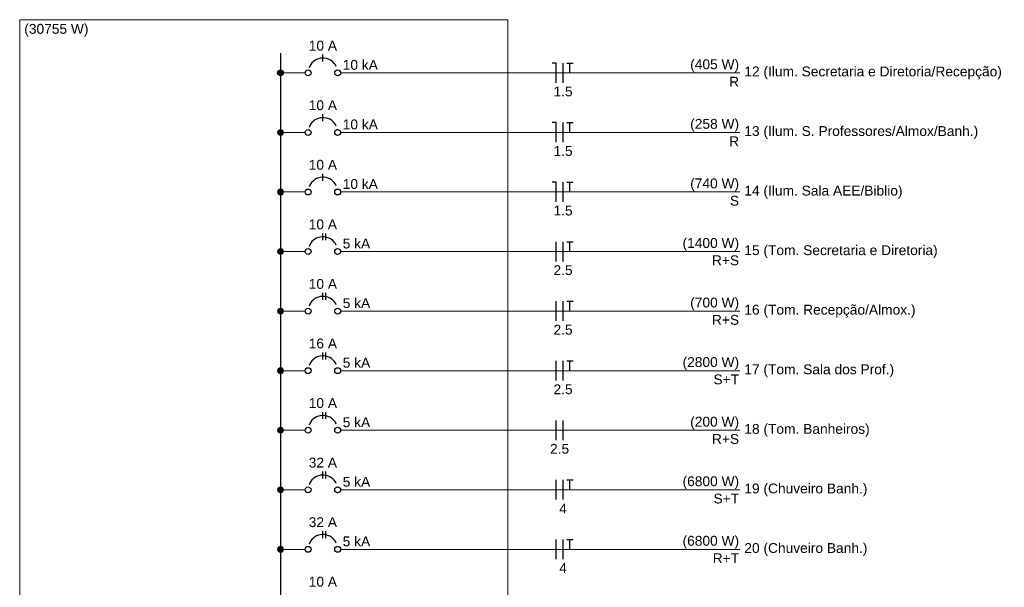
# Model space of a CAD drawing. Header units: millimetres. Extents: x 55082 to 85113, y -5867 to -946.
# Tile 55 of 77: x 70144 to 70894, y -4261 to -3828. Entities that reach past the tile are written whole.
import ezdxf

# ---------------------------------------------------------------- set-up
doc = ezdxf.new("R2010")
doc.units = ezdxf.units.MM
doc.header["$MEASUREMENT"] = 0
for name, color, linetype, lineweight in [('DI-Barramento', 6, 'Continuous', 30), ('DI-Disjuntor', 1, 'Continuous', 30), ('DI-Fios', 3, 'Continuous', 30), ('DI-Linhas do diagrama', 7, 'Continuous', 20), ('DI-Pontilhado', 7, 'Continuous', 20), ('DI-Textos do diagrama', 7, 'Continuous', 20)]:
    doc.layers.add(name, color=color, linetype=linetype, lineweight=lineweight)
doc.styles.add('Arial', font='arial.ttf')

msp = doc.modelspace()

# ---------------------------------------------------------------- hatches: boundary and pattern name
at = {"layer": 'DI-Barramento', "linetype": 'Continuous'}
msp.add_hatch(color=256, dxfattribs=at).paths.add_polyline_path([(70344.91, -3868.93), (70344.9, -3868.74), (70344.87, -3868.54), (70344.83, -3868.35), (70344.77, -3868.16), (70344.7, -3867.98), (70344.61, -3867.81), (70344.5, -3867.64), (70344.38, -3867.49), (70344.25, -3867.34), (70344.1, -3867.21), (70343.95, -3867.09), (70343.78, -3866.98), (70343.61, -3866.89), (70343.43, -3866.82), (70343.24, -3866.76), (70343.05, -3866.72), (70342.85, -3866.69), (70342.66, -3866.68), (70342.46, -3866.69), (70342.27, -3866.72), (70342.07, -3866.76), (70341.89, -3866.82), (70341.71, -3866.89), (70341.53, -3866.98), (70341.37, -3867.09), (70341.21, -3867.21), (70341.07, -3867.34), (70340.93, -3867.49), (70340.81, -3867.64), (70340.71, -3867.81), (70340.62, -3867.98), (70340.54, -3868.16), (70340.48, -3868.35), (70340.44, -3868.54), (70340.42, -3868.74), (70340.41, -3868.93), (70340.42, -3869.13), (70340.44, -3869.32), (70340.48, -3869.51), (70340.54, -3869.7), (70340.62, -3869.88), (70340.71, -3870.06), (70340.81, -3870.22), (70340.93, -3870.38), (70341.07, -3870.52), (70341.21, -3870.66), (70341.37, -3870.77), (70341.53, -3870.88), (70341.71, -3870.97), (70341.89, -3871.05), (70342.07, -3871.11), (70342.27, -3871.15), (70342.46, -3871.17), (70342.66, -3871.18), (70342.85, -3871.17), (70343.05, -3871.15), (70343.24, -3871.11), (70343.43, -3871.05), (70343.61, -3870.97), (70343.78, -3870.88), (70343.95, -3870.77), (70344.1, -3870.66), (70344.25, -3870.52), (70344.38, -3870.38), (70344.5, -3870.22), (70344.61, -3870.06), (70344.7, -3869.88), (70344.77, -3869.7), (70344.83, -3869.51), (70344.87, -3869.32), (70344.9, -3869.13)])
at = {"layer": 'DI-Textos do diagrama', "linetype": 'Continuous'}
for points in [[(70344.91, -3914.31), (70344.9, -3914.11), (70344.87, -3913.92), (70344.83, -3913.72), (70344.77, -3913.54), (70344.7, -3913.36), (70344.61, -3913.18), (70344.5, -3913.02), (70344.38, -3912.86), (70344.25, -3912.72), (70344.1, -3912.58), (70343.95, -3912.46), (70343.78, -3912.36), (70343.61, -3912.27), (70343.43, -3912.19), (70343.24, -3912.13), (70343.05, -3912.09), (70342.85, -3912.07), (70342.66, -3912.06), (70342.46, -3912.07), (70342.27, -3912.09), (70342.07, -3912.13), (70341.89, -3912.19), (70341.71, -3912.27), (70341.53, -3912.36), (70341.37, -3912.46), (70341.21, -3912.58), (70341.07, -3912.72), (70340.93, -3912.86), (70340.81, -3913.02), (70340.71, -3913.18), (70340.62, -3913.36), (70340.54, -3913.54), (70340.48, -3913.72), (70340.44, -3913.92), (70340.42, -3914.11), (70340.41, -3914.31), (70340.42, -3914.5), (70340.44, -3914.7), (70340.48, -3914.89), (70340.54, -3915.08), (70340.62, -3915.26), (70340.71, -3915.43), (70340.81, -3915.6), (70340.93, -3915.75), (70341.07, -3915.9), (70341.21, -3916.03), (70341.37, -3916.15), (70341.53, -3916.26), (70341.71, -3916.35), (70341.89, -3916.42), (70342.07, -3916.48), (70342.27, -3916.52), (70342.46, -3916.55), (70342.66, -3916.56), (70342.85, -3916.55), (70343.05, -3916.52), (70343.24, -3916.48), (70343.43, -3916.42), (70343.61, -3916.35), (70343.78, -3916.26), (70343.95, -3916.15), (70344.1, -3916.03), (70344.25, -3915.9), (70344.38, -3915.75), (70344.5, -3915.6), (70344.61, -3915.43), (70344.7, -3915.26), (70344.77, -3915.08), (70344.83, -3914.89), (70344.87, -3914.7), (70344.9, -3914.5)], [(70344.91, -3959.68), (70344.9, -3959.49), (70344.87, -3959.29), (70344.83, -3959.1), (70344.77, -3958.91), (70344.7, -3958.73), (70344.61, -3958.56), (70344.5, -3958.39), (70344.38, -3958.24), (70344.25, -3958.09), (70344.1, -3957.96), (70343.95, -3957.84), (70343.78, -3957.73), (70343.61, -3957.64), (70343.43, -3957.57), (70343.24, -3957.51), (70343.05, -3957.47), (70342.85, -3957.44), (70342.66, -3957.43), (70342.46, -3957.44), (70342.27, -3957.47), (70342.07, -3957.51), (70341.89, -3957.57), (70341.71, -3957.64), (70341.53, -3957.73), (70341.37, -3957.84), (70341.21, -3957.96), (70341.07, -3958.09), (70340.93, -3958.24), (70340.81, -3958.39), (70340.71, -3958.56), (70340.62, -3958.73), (70340.54, -3958.91), (70340.48, -3959.1), (70340.44, -3959.29), (70340.42, -3959.49), (70340.41, -3959.68), (70340.42, -3959.88), (70340.44, -3960.07), (70340.48, -3960.26), (70340.54, -3960.45), (70340.62, -3960.63), (70340.71, -3960.81), (70340.81, -3960.97), (70340.93, -3961.13), (70341.07, -3961.27), (70341.21, -3961.41), (70341.37, -3961.52), (70341.53, -3961.63), (70341.71, -3961.72), (70341.89, -3961.8), (70342.07, -3961.86), (70342.27, -3961.9), (70342.46, -3961.92), (70342.66, -3961.93), (70342.85, -3961.92), (70343.05, -3961.9), (70343.24, -3961.86), (70343.43, -3961.8), (70343.61, -3961.72), (70343.78, -3961.63), (70343.95, -3961.52), (70344.1, -3961.41), (70344.25, -3961.27), (70344.38, -3961.13), (70344.5, -3960.97), (70344.61, -3960.81), (70344.7, -3960.63), (70344.77, -3960.45), (70344.83, -3960.26), (70344.87, -3960.07), (70344.9, -3959.88)], [(70344.91, -4005.06), (70344.9, -4004.86), (70344.87, -4004.67), (70344.83, -4004.47), (70344.77, -4004.29), (70344.7, -4004.11), (70344.61, -4003.93), (70344.5, -4003.77), (70344.38, -4003.61), (70344.25, -4003.47), (70344.1, -4003.33), (70343.95, -4003.21), (70343.78, -4003.11), (70343.61, -4003.02), (70343.43, -4002.94), (70343.24, -4002.88), (70343.05, -4002.84), (70342.85, -4002.82), (70342.66, -4002.81), (70342.46, -4002.82), (70342.27, -4002.84), (70342.07, -4002.88), (70341.89, -4002.94), (70341.71, -4003.02), (70341.53, -4003.11), (70341.37, -4003.21), (70341.21, -4003.33), (70341.07, -4003.47), (70340.93, -4003.61), (70340.81, -4003.77), (70340.71, -4003.93), (70340.62, -4004.11), (70340.54, -4004.29), (70340.48, -4004.47), (70340.44, -4004.67), (70340.42, -4004.86), (70340.41, -4005.06), (70340.42, -4005.25), (70340.44, -4005.45), (70340.48, -4005.64), (70340.54, -4005.83), (70340.62, -4006.01), (70340.71, -4006.18), (70340.81, -4006.35), (70340.93, -4006.5), (70341.07, -4006.65), (70341.21, -4006.78), (70341.37, -4006.9), (70341.53, -4007.01), (70341.71, -4007.1), (70341.89, -4007.17), (70342.07, -4007.23), (70342.27, -4007.27), (70342.46, -4007.3), (70342.66, -4007.31), (70342.85, -4007.3), (70343.05, -4007.27), (70343.24, -4007.23), (70343.43, -4007.17), (70343.61, -4007.1), (70343.78, -4007.01), (70343.95, -4006.9), (70344.1, -4006.78), (70344.25, -4006.65), (70344.38, -4006.5), (70344.5, -4006.35), (70344.61, -4006.18), (70344.7, -4006.01), (70344.77, -4005.83), (70344.83, -4005.64), (70344.87, -4005.45), (70344.9, -4005.25)], [(70344.91, -4050.43), (70344.9, -4050.24), (70344.87, -4050.04), (70344.83, -4049.85), (70344.77, -4049.66), (70344.7, -4049.48), (70344.61, -4049.31), (70344.5, -4049.14), (70344.38, -4048.99), (70344.25, -4048.84), (70344.1, -4048.71), (70343.95, -4048.59), (70343.78, -4048.48), (70343.61, -4048.39), (70343.43, -4048.32), (70343.24, -4048.26), (70343.05, -4048.22), (70342.85, -4048.19), (70342.66, -4048.18), (70342.46, -4048.19), (70342.27, -4048.22), (70342.07, -4048.26), (70341.89, -4048.32), (70341.71, -4048.39), (70341.53, -4048.48), (70341.37, -4048.59), (70341.21, -4048.71), (70341.07, -4048.84), (70340.93, -4048.99), (70340.81, -4049.14), (70340.71, -4049.31), (70340.62, -4049.48), (70340.54, -4049.66), (70340.48, -4049.85), (70340.44, -4050.04), (70340.42, -4050.24), (70340.41, -4050.43), (70340.42, -4050.63), (70340.44, -4050.82), (70340.48, -4051.01), (70340.54, -4051.2), (70340.62, -4051.38), (70340.71, -4051.56), (70340.81, -4051.72), (70340.93, -4051.88), (70341.07, -4052.02), (70341.21, -4052.16), (70341.37, -4052.28), (70341.53, -4052.38), (70341.71, -4052.47), (70341.89, -4052.55), (70342.07, -4052.61), (70342.27, -4052.65), (70342.46, -4052.67), (70342.66, -4052.68), (70342.85, -4052.67), (70343.05, -4052.65), (70343.24, -4052.61), (70343.43, -4052.55), (70343.61, -4052.47), (70343.78, -4052.38), (70343.95, -4052.28), (70344.1, -4052.16), (70344.25, -4052.02), (70344.38, -4051.88), (70344.5, -4051.72), (70344.61, -4051.56), (70344.7, -4051.38), (70344.77, -4051.2), (70344.83, -4051.01), (70344.87, -4050.82), (70344.9, -4050.63)], [(70344.91, -4095.81), (70344.9, -4095.61), (70344.87, -4095.42), (70344.83, -4095.22), (70344.77, -4095.04), (70344.7, -4094.86), (70344.61, -4094.68), (70344.5, -4094.52), (70344.38, -4094.36), (70344.25, -4094.22), (70344.1, -4094.08), (70343.95, -4093.96), (70343.78, -4093.86), (70343.61, -4093.77), (70343.43, -4093.69), (70343.24, -4093.63), (70343.05, -4093.59), (70342.85, -4093.57), (70342.66, -4093.56), (70342.46, -4093.57), (70342.27, -4093.59), (70342.07, -4093.63), (70341.89, -4093.69), (70341.71, -4093.77), (70341.53, -4093.86), (70341.37, -4093.96), (70341.21, -4094.08), (70341.07, -4094.22), (70340.93, -4094.36), (70340.81, -4094.52), (70340.71, -4094.68), (70340.62, -4094.86), (70340.54, -4095.04), (70340.48, -4095.22), (70340.44, -4095.42), (70340.42, -4095.61), (70340.41, -4095.81), (70340.42, -4096), (70340.44, -4096.2), (70340.48, -4096.39), (70340.54, -4096.58), (70340.62, -4096.76), (70340.71, -4096.93), (70340.81, -4097.1), (70340.93, -4097.25), (70341.07, -4097.4), (70341.21, -4097.53), (70341.37, -4097.65), (70341.53, -4097.76), (70341.71, -4097.85), (70341.89, -4097.92), (70342.07, -4097.98), (70342.27, -4098.02), (70342.46, -4098.05), (70342.66, -4098.06), (70342.85, -4098.05), (70343.05, -4098.02), (70343.24, -4097.98), (70343.43, -4097.92), (70343.61, -4097.85), (70343.78, -4097.76), (70343.95, -4097.65), (70344.1, -4097.53), (70344.25, -4097.4), (70344.38, -4097.25), (70344.5, -4097.1), (70344.61, -4096.93), (70344.7, -4096.76), (70344.77, -4096.58), (70344.83, -4096.39), (70344.87, -4096.2), (70344.9, -4096)], [(70344.91, -4141.18), (70344.9, -4140.99), (70344.87, -4140.79), (70344.83, -4140.6), (70344.77, -4140.41), (70344.7, -4140.23), (70344.61, -4140.06), (70344.5, -4139.89), (70344.38, -4139.74), (70344.25, -4139.59), (70344.1, -4139.46), (70343.95, -4139.34), (70343.78, -4139.23), (70343.61, -4139.14), (70343.43, -4139.07), (70343.24, -4139.01), (70343.05, -4138.97), (70342.85, -4138.94), (70342.66, -4138.93), (70342.46, -4138.94), (70342.27, -4138.97), (70342.07, -4139.01), (70341.89, -4139.07), (70341.71, -4139.14), (70341.53, -4139.23), (70341.37, -4139.34), (70341.21, -4139.46), (70341.07, -4139.59), (70340.93, -4139.74), (70340.81, -4139.89), (70340.71, -4140.06), (70340.62, -4140.23), (70340.54, -4140.41), (70340.48, -4140.6), (70340.44, -4140.79), (70340.42, -4140.99), (70340.41, -4141.18), (70340.42, -4141.38), (70340.44, -4141.57), (70340.48, -4141.76), (70340.54, -4141.95), (70340.62, -4142.13), (70340.71, -4142.31), (70340.81, -4142.47), (70340.93, -4142.63), (70341.07, -4142.77), (70341.21, -4142.91), (70341.37, -4143.03), (70341.53, -4143.13), (70341.71, -4143.22), (70341.89, -4143.3), (70342.07, -4143.36), (70342.27, -4143.4), (70342.46, -4143.42), (70342.66, -4143.43), (70342.85, -4143.42), (70343.05, -4143.4), (70343.24, -4143.36), (70343.43, -4143.3), (70343.61, -4143.22), (70343.78, -4143.13), (70343.95, -4143.03), (70344.1, -4142.91), (70344.25, -4142.77), (70344.38, -4142.63), (70344.5, -4142.47), (70344.61, -4142.31), (70344.7, -4142.13), (70344.77, -4141.95), (70344.83, -4141.76), (70344.87, -4141.57), (70344.9, -4141.38)], [(70344.91, -4186.56), (70344.9, -4186.36), (70344.87, -4186.17), (70344.83, -4185.97), (70344.77, -4185.79), (70344.7, -4185.61), (70344.61, -4185.43), (70344.5, -4185.27), (70344.38, -4185.11), (70344.25, -4184.97), (70344.1, -4184.83), (70343.95, -4184.71), (70343.78, -4184.61), (70343.61, -4184.52), (70343.43, -4184.44), (70343.24, -4184.38), (70343.05, -4184.34), (70342.85, -4184.32), (70342.66, -4184.31), (70342.46, -4184.32), (70342.27, -4184.34), (70342.07, -4184.38), (70341.89, -4184.44), (70341.71, -4184.52), (70341.53, -4184.61), (70341.37, -4184.71), (70341.21, -4184.83), (70341.07, -4184.97), (70340.93, -4185.11), (70340.81, -4185.27), (70340.71, -4185.43), (70340.62, -4185.61), (70340.54, -4185.79), (70340.48, -4185.97), (70340.44, -4186.17), (70340.42, -4186.36), (70340.41, -4186.56), (70340.42, -4186.75), (70340.44, -4186.95), (70340.48, -4187.14), (70340.54, -4187.33), (70340.62, -4187.51), (70340.71, -4187.68), (70340.81, -4187.85), (70340.93, -4188), (70341.07, -4188.15), (70341.21, -4188.28), (70341.37, -4188.4), (70341.53, -4188.51), (70341.71, -4188.6), (70341.89, -4188.67), (70342.07, -4188.73), (70342.27, -4188.77), (70342.46, -4188.8), (70342.66, -4188.81), (70342.85, -4188.8), (70343.05, -4188.77), (70343.24, -4188.73), (70343.43, -4188.67), (70343.61, -4188.6), (70343.78, -4188.51), (70343.95, -4188.4), (70344.1, -4188.28), (70344.25, -4188.15), (70344.38, -4188), (70344.5, -4187.85), (70344.61, -4187.68), (70344.7, -4187.51), (70344.77, -4187.33), (70344.83, -4187.14), (70344.87, -4186.95), (70344.9, -4186.75)], [(70344.91, -4231.93), (70344.9, -4231.74), (70344.87, -4231.54), (70344.83, -4231.35), (70344.77, -4231.16), (70344.7, -4230.98), (70344.61, -4230.81), (70344.5, -4230.64), (70344.38, -4230.49), (70344.25, -4230.34), (70344.1, -4230.21), (70343.95, -4230.09), (70343.78, -4229.98), (70343.61, -4229.89), (70343.43, -4229.82), (70343.24, -4229.76), (70343.05, -4229.72), (70342.85, -4229.69), (70342.66, -4229.68), (70342.46, -4229.69), (70342.27, -4229.72), (70342.07, -4229.76), (70341.89, -4229.82), (70341.71, -4229.89), (70341.53, -4229.98), (70341.37, -4230.09), (70341.21, -4230.21), (70341.07, -4230.34), (70340.93, -4230.49), (70340.81, -4230.64), (70340.71, -4230.81), (70340.62, -4230.98), (70340.54, -4231.16), (70340.48, -4231.35), (70340.44, -4231.54), (70340.42, -4231.74), (70340.41, -4231.93), (70340.42, -4232.13), (70340.44, -4232.32), (70340.48, -4232.51), (70340.54, -4232.7), (70340.62, -4232.88), (70340.71, -4233.06), (70340.81, -4233.22), (70340.93, -4233.38), (70341.07, -4233.52), (70341.21, -4233.66), (70341.37, -4233.78), (70341.53, -4233.88), (70341.71, -4233.97), (70341.89, -4234.05), (70342.07, -4234.11), (70342.27, -4234.15), (70342.46, -4234.17), (70342.66, -4234.18), (70342.85, -4234.17), (70343.05, -4234.15), (70343.24, -4234.11), (70343.43, -4234.05), (70343.61, -4233.97), (70343.78, -4233.88), (70343.95, -4233.78), (70344.1, -4233.66), (70344.25, -4233.52), (70344.38, -4233.38), (70344.5, -4233.22), (70344.61, -4233.06), (70344.7, -4232.88), (70344.77, -4232.7), (70344.83, -4232.51), (70344.87, -4232.32), (70344.9, -4232.13)]]:
    msp.add_hatch(color=256, dxfattribs=at).paths.add_polyline_path(points)

# ---------------------------------------------------------------- linework, layer by layer
at = {"layer": 'DI-Barramento'}
msp.add_line((70342.66, -3853.93), (70342.66, -4746.06), dxfattribs=at)
msp.add_circle((70342.66, -3868.93), 2.25, dxfattribs=at)
at = {"layer": 'DI-Disjuntor'}
for p, q in [((70374.91, -3860.31), (70374.91, -3855.06)), ((70374.91, -3905.68), (70374.91, -3900.43)), ((70374.91, -3951.06), (70374.91, -3945.81)), ((70374.91, -3996.43), (70374.91, -3991.18)), ((70377.16, -3996.43), (70377.16, -3991.18)), ((70374.91, -4041.81), (70374.91, -4036.56)), ((70377.16, -4041.81), (70377.16, -4036.56)), ((70374.91, -4087.18), (70374.91, -4081.93)), ((70377.16, -4087.18), (70377.16, -4081.93)), ((70374.91, -4132.56), (70374.91, -4127.31)), ((70377.16, -4132.56), (70377.16, -4127.31)), ((70374.91, -4177.93), (70374.91, -4172.68)), ((70377.16, -4177.93), (70377.16, -4172.68)), ((70374.91, -4223.31), (70374.91, -4218.06)), ((70377.16, -4223.31), (70377.16, -4218.06))]:
    msp.add_line(p, q, dxfattribs=at)
for points in [[(70385.1, -3864.18), (70384.4, -3862.89), (70383.53, -3861.7), (70382.51, -3860.64), (70381.36, -3859.72), (70380.1, -3858.95), (70378.76, -3858.36), (70377.34, -3857.95), (70375.89, -3857.72), (70374.42, -3857.69), (70372.95, -3857.85), (70371.53, -3858.2), (70370.15, -3858.74), (70368.86, -3859.44), (70367.68, -3860.31), (70366.61, -3861.33), (70365.69, -3862.48), (70364.93, -3863.74), (70364.34, -3865.08)], [(70385.1, -3909.55), (70384.4, -3908.26), (70383.53, -3907.08), (70382.51, -3906.01), (70381.36, -3905.09), (70380.1, -3904.33), (70378.76, -3903.74), (70377.34, -3903.32), (70375.89, -3903.1), (70374.42, -3903.07), (70372.95, -3903.23), (70371.53, -3903.58), (70370.15, -3904.11), (70368.86, -3904.82), (70367.68, -3905.69), (70366.61, -3906.71), (70365.69, -3907.85), (70364.93, -3909.11), (70364.34, -3910.46)], [(70385.1, -3954.93), (70384.4, -3953.64), (70383.53, -3952.45), (70382.51, -3951.39), (70381.36, -3950.47), (70380.1, -3949.7), (70378.76, -3949.11), (70377.34, -3948.7), (70375.89, -3948.47), (70374.42, -3948.44), (70372.95, -3948.6), (70371.53, -3948.95), (70370.15, -3949.49), (70368.86, -3950.19), (70367.68, -3951.06), (70366.61, -3952.08), (70365.69, -3953.23), (70364.93, -3954.49), (70364.34, -3955.83)], [(70385.1, -4000.3), (70384.4, -3999.01), (70383.53, -3997.83), (70382.51, -3996.76), (70381.36, -3995.84), (70380.1, -3995.08), (70378.76, -3994.49), (70377.34, -3994.07), (70375.89, -3993.85), (70374.42, -3993.82), (70372.95, -3993.98), (70371.53, -3994.33), (70370.15, -3994.86), (70368.86, -3995.57), (70367.68, -3996.44), (70366.61, -3997.46), (70365.69, -3998.6), (70364.93, -3999.86), (70364.34, -4001.21)], [(70385.1, -4045.68), (70384.4, -4044.39), (70383.53, -4043.2), (70382.51, -4042.14), (70381.36, -4041.22), (70380.1, -4040.45), (70378.76, -4039.86), (70377.34, -4039.45), (70375.89, -4039.22), (70374.42, -4039.19), (70372.95, -4039.35), (70371.53, -4039.7), (70370.15, -4040.24), (70368.86, -4040.94), (70367.68, -4041.81), (70366.61, -4042.83), (70365.69, -4043.98), (70364.93, -4045.24), (70364.34, -4046.58)], [(70385.1, -4091.05), (70384.4, -4089.76), (70383.53, -4088.58), (70382.51, -4087.51), (70381.36, -4086.59), (70380.1, -4085.83), (70378.76, -4085.24), (70377.34, -4084.82), (70375.89, -4084.6), (70374.42, -4084.57), (70372.95, -4084.73), (70371.53, -4085.08), (70370.15, -4085.61), (70368.86, -4086.32), (70367.68, -4087.19), (70366.61, -4088.21), (70365.69, -4089.35), (70364.93, -4090.61), (70364.34, -4091.96)], [(70385.1, -4136.43), (70384.4, -4135.14), (70383.53, -4133.95), (70382.51, -4132.89), (70381.36, -4131.97), (70380.1, -4131.2), (70378.76, -4130.61), (70377.34, -4130.2), (70375.89, -4129.97), (70374.42, -4129.94), (70372.95, -4130.1), (70371.53, -4130.45), (70370.15, -4130.99), (70368.86, -4131.69), (70367.68, -4132.56), (70366.61, -4133.58), (70365.69, -4134.73), (70364.93, -4135.99), (70364.34, -4137.33)], [(70385.1, -4181.8), (70384.4, -4180.51), (70383.53, -4179.33), (70382.51, -4178.26), (70381.36, -4177.34), (70380.1, -4176.58), (70378.76, -4175.99), (70377.34, -4175.57), (70375.89, -4175.35), (70374.42, -4175.32), (70372.95, -4175.48), (70371.53, -4175.83), (70370.15, -4176.36), (70368.86, -4177.07), (70367.68, -4177.94), (70366.61, -4178.96), (70365.69, -4180.1), (70364.93, -4181.36), (70364.34, -4182.71)], [(70385.1, -4227.18), (70384.4, -4225.89), (70383.53, -4224.7), (70382.51, -4223.64), (70381.36, -4222.72), (70380.1, -4221.95), (70378.76, -4221.36), (70377.34, -4220.95), (70375.89, -4220.72), (70374.42, -4220.69), (70372.95, -4220.85), (70371.53, -4221.2), (70370.15, -4221.74), (70368.86, -4222.44), (70367.68, -4223.31), (70366.61, -4224.33), (70365.69, -4225.48), (70364.93, -4226.74), (70364.34, -4228.08)]]:
    msp.add_lwpolyline(points, dxfattribs=at)
for centre in [(70363.66, -3868.93), (70386.16, -3868.93), (70363.66, -3914.31), (70386.16, -3914.31), (70363.66, -3959.68), (70386.16, -3959.68), (70363.66, -4005.06), (70386.16, -4005.06), (70363.66, -4050.43), (70386.16, -4050.43), (70363.66, -4095.81), (70386.16, -4095.81), (70363.66, -4141.18), (70386.16, -4141.18), (70363.66, -4186.56), (70386.16, -4186.56), (70363.66, -4231.93), (70386.16, -4231.93)]:
    msp.add_circle(centre, 2.25, dxfattribs=at)
at = {"layer": 'DI-Fios'}
for p, q in [((70552.66, -3861.43), (70549.66, -3861.43)), ((70552.66, -3876.43), (70552.66, -3861.43)), ((70557.91, -3876.43), (70557.91, -3861.43)), ((70560.76, -3861.43), (70565.56, -3861.43)), ((70563.16, -3868.93), (70563.16, -3861.43)), ((70552.66, -3906.81), (70549.66, -3906.81)), ((70552.66, -3921.81), (70552.66, -3906.81)), ((70557.91, -3921.81), (70557.91, -3906.81)), ((70560.76, -3906.81), (70565.56, -3906.81)), ((70563.16, -3914.31), (70563.16, -3906.81)), ((70552.66, -3952.18), (70549.66, -3952.18)), ((70552.66, -3967.18), (70552.66, -3952.18)), ((70557.91, -3967.18), (70557.91, -3952.18)), ((70560.76, -3952.18), (70565.56, -3952.18)), ((70563.16, -3959.68), (70563.16, -3952.18)), ((70552.66, -4012.56), (70552.66, -3997.56)), ((70557.91, -4012.56), (70557.91, -3997.56)), ((70560.76, -3997.56), (70565.56, -3997.56)), ((70563.16, -4005.06), (70563.16, -3997.56)), ((70552.66, -4057.93), (70552.66, -4042.93)), ((70557.91, -4057.93), (70557.91, -4042.93)), ((70560.76, -4042.93), (70565.56, -4042.93)), ((70563.16, -4050.43), (70563.16, -4042.93)), ((70552.66, -4103.31), (70552.66, -4088.31)), ((70557.91, -4103.31), (70557.91, -4088.31)), ((70560.76, -4088.31), (70565.56, -4088.31)), ((70563.16, -4095.81), (70563.16, -4088.31)), ((70552.66, -4148.68), (70552.66, -4133.68)), ((70557.91, -4148.68), (70557.91, -4133.68)), ((70552.66, -4194.06), (70552.66, -4179.06)), ((70557.91, -4194.06), (70557.91, -4179.06)), ((70560.76, -4179.06), (70565.56, -4179.06)), ((70563.16, -4186.56), (70563.16, -4179.06)), ((70552.66, -4239.43), (70552.66, -4224.43)), ((70557.91, -4239.43), (70557.91, -4224.43)), ((70560.76, -4224.43), (70565.56, -4224.43)), ((70563.16, -4231.93), (70563.16, -4224.43))]:
    msp.add_line(p, q, dxfattribs=at)
at = {"layer": 'DI-Linhas do diagrama'}
for p, q in [((70344.91, -3868.93), (70361.41, -3868.93)), ((70388.41, -3868.93), (70692.53, -3868.93)), ((70344.91, -3914.31), (70361.41, -3914.31)), ((70388.41, -3914.31), (70692.53, -3914.31)), ((70344.91, -3959.68), (70361.41, -3959.68)), ((70388.41, -3959.68), (70692.53, -3959.68)), ((70344.91, -4005.06), (70361.41, -4005.06)), ((70388.41, -4005.06), (70692.53, -4005.06)), ((70344.91, -4050.43), (70361.41, -4050.43)), ((70388.41, -4050.43), (70692.53, -4050.43)), ((70344.91, -4095.81), (70361.41, -4095.81)), ((70388.41, -4095.81), (70692.53, -4095.81)), ((70344.91, -4141.18), (70361.41, -4141.18)), ((70388.41, -4141.18), (70692.53, -4141.18)), ((70344.91, -4186.56), (70361.41, -4186.56)), ((70388.41, -4186.56), (70692.53, -4186.56)), ((70344.91, -4231.93), (70361.41, -4231.93)), ((70388.41, -4231.93), (70692.53, -4231.93))]:
    msp.add_line(p, q, dxfattribs=at)
for centre in [(70342.66, -3868.93), (70342.66, -3914.31), (70342.66, -3959.68), (70342.66, -4005.06), (70342.66, -4050.43), (70342.66, -4095.81), (70342.66, -4141.18), (70342.66, -4186.56), (70342.66, -4231.93)]:
    msp.add_circle(centre, 2.25, dxfattribs=at)
at = {"layer": 'DI-Pontilhado'}
for p, q in [((70515.91, -3828.43), (70143.91, -3828.43)), ((70143.91, -3828.43), (70143.91, -4761.06)), ((70515.91, -4761.06), (70515.91, -3828.43))]:
    msp.add_line(p, q, dxfattribs=at)
at = {"layer": 'DI-Textos do diagrama'}
for centre in [(70342.66, -3914.31), (70342.66, -3959.68), (70342.66, -4005.06), (70342.66, -4050.43), (70342.66, -4095.81), (70342.66, -4141.18), (70342.66, -4186.56), (70342.66, -4231.93)]:
    msp.add_circle(centre, 2.25, dxfattribs=at)

# ---------------------------------------------------------------- texts
at = {"layer": 'DI-Textos do diagrama', "char_height": 7.5, "line_spacing_factor": 0.6, "style": 'Arial'}
for s, insert, width, attachment_point in [('(30755 W)', (70147.41, -3841.41), 97.7973, 7), ('10 A', (70374.91, -3852.06), 43.1021, 8), ('10 kA', (70390.03, -3866.68), 53.5861, 7), ('(405 W)', (70692.03, -3868.41), 74.497, 9), ('12 (Ilum. Secretaria e Diretoria/Recepção)', (70696.03, -3873.91), 392.4009, 7), ('R', (70692.03, -3879.43), 15.1372, 9), ('1.5', (70557.91, -3886.93), 29.1197, 8), ('10 A', (70374.91, -3897.43), 43.1021, 8), ('10 kA', (70390.03, -3912.06), 53.5861, 7), ('(258 W)', (70692.03, -3913.78), 74.497, 9), ('R', (70692.03, -3924.81), 15.1372, 9), ('13 (Ilum. S. Professores/Almox/Banh.)', (70696.03, -3919.28), 356.33, 7), ('1.5', (70557.91, -3932.31), 29.1197, 8), ('10 A', (70374.91, -3942.81), 43.1021, 8), ('10 kA', (70390.03, -3957.43), 53.5861, 7), ('(740 W)', (70692.03, -3959.16), 74.497, 9), ('S', (70692.03, -3970.18), 13.9825, 9), ('14 (Ilum. Sala AEE/Biblio)', (70696.03, -3964.66), 241.0518, 7), ('1.5', (70557.91, -3977.68), 29.1197, 8), ('10 A', (70374.91, -3988.18), 43.1021, 8), ('5 kA', (70390.03, -4002.81), 41.936, 7), ('(1400 W)', (70692.03, -4004.53), 86.1471, 9), ('R+S', (70692.03, -4015.56), 41.3529, 9), ('15 (Tom. Secretaria e Diretoria)', (70696.03, -4010.03), 294.5579, 7), ('2.5', (70557.91, -4023.06), 29.1197, 8), ('10 A', (70374.91, -4033.56), 43.1021, 8), ('5 kA', (70390.03, -4048.18), 41.936, 7), ('(700 W)', (70692.03, -4049.91), 74.497, 9), ('R+S', (70692.03, -4060.93), 41.3529, 9), ('16 (Tom. Recepção/Almox.)', (70696.03, -4055.41), 260.8422, 7), ('2.5', (70557.91, -4068.43), 29.1197, 8), ('16 A', (70374.91, -4078.93), 43.1021, 8), ('5 kA', (70390.03, -4093.56), 41.936, 7), ('(2800 W)', (70692.03, -4095.28), 86.1471, 9), ('17 (Tom. Sala dos Prof.)', (70696.03, -4100.78), 228.2241, 7), ('S+T', (70692.03, -4106.31), 39.0206, 9), ('2.5', (70557.91, -4113.81), 29.1197, 8), ('10 A', (70374.91, -4124.31), 43.1021, 8), ('5 kA', (70390.03, -4138.93), 41.936, 7), ('(200 W)', (70692.03, -4140.66), 74.497, 9), ('18 (Tom. Banheiros)', (70696.03, -4146.16), 190.9642, 7), ('R+S', (70692.03, -4151.68), 41.3529, 9), ('2.5', (70555.28, -4159.18), 29.1197, 8), ('32 A', (70374.91, -4169.68), 43.1021, 8), ('5 kA', (70390.03, -4184.31), 41.936, 7), ('(6800 W)', (70692.03, -4186.03), 86.1471, 9), ('19 (Chuveiro Banh.)', (70696.03, -4191.53), 187.4886, 7), ('S+T', (70692.03, -4197.06), 39.0206, 9), ('4', (70557.91, -4204.56), 11.6502, 8), ('32 A', (70374.91, -4215.06), 43.1021, 8), ('5 kA', (70390.03, -4229.68), 41.936, 7), ('(6800 W)', (70692.03, -4231.41), 86.1471, 9), ('20 (Chuveiro Banh.)', (70696.03, -4236.91), 187.4886, 7), ('R+T', (70692.03, -4242.43), 40.1753, 9), ('4', (70557.91, -4249.93), 11.6502, 8), ('10 A', (70374.91, -4260.43), 43.1021, 8)]:
    msp.add_mtext(s, dxfattribs=dict(at, insert=insert, width=width, attachment_point=attachment_point))

doc.saveas('drawing.dxf')
